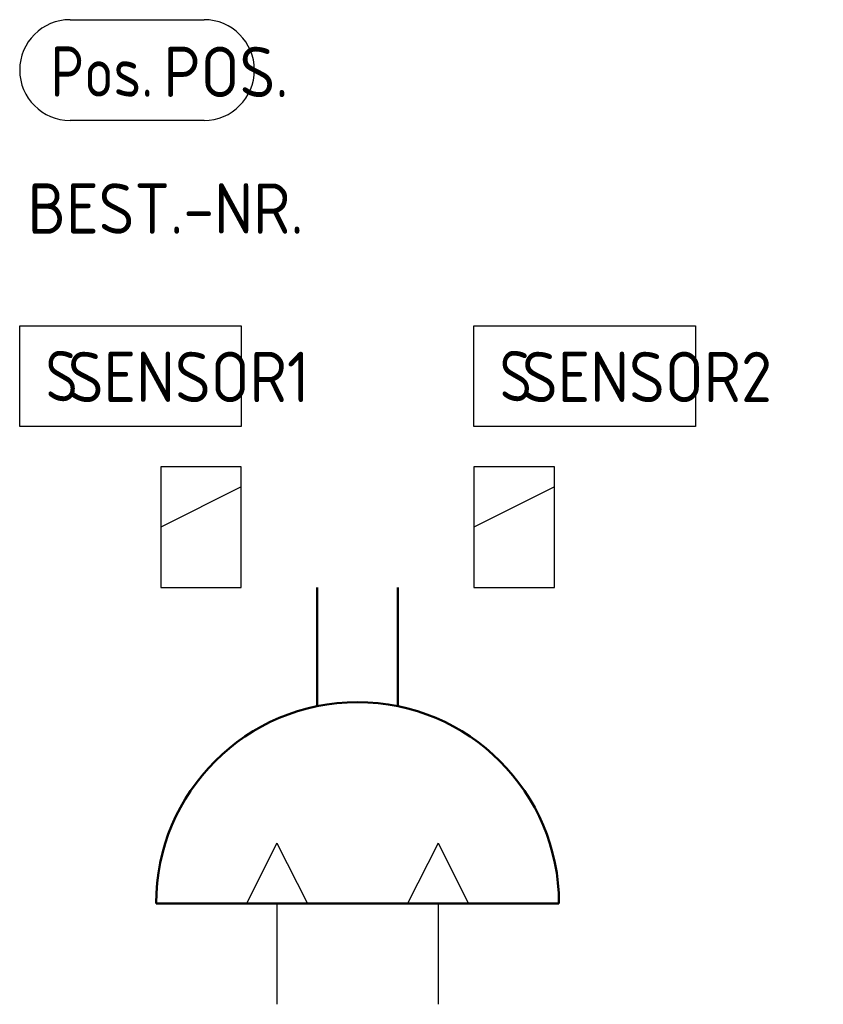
# Model space of a CAD drawing. Extents: x -12.8 to 27.1, y 0 to 48.9.
import ezdxf

# ---------------------------------------------------------------- set-up
doc = ezdxf.new("R2010")
doc.units = 0
doc.layers.get('0').update_dxf_attribs({"linetype": 'CONTINUOUS'})
doc.layers.add('AM_0', color=7, linetype='CONTINUOUS', lineweight=50)
doc.layers.add('AM_4', color=3, linetype='CONTINUOUS', lineweight=25)
doc.styles.get("Standard").update_dxf_attribs({"font": 'ISOCP.SHX', "width": 0.9})

# ---------------------------------------------------------------- blocks, each defined once
blk = doc.blocks.new('h5100')
for p, q in [((-6, -2), (-6, 2)), ((-6, 2), (0, 2)), ((-5, -2), (-3, 2)), ((0, -2), (-6, -2))]:
    blk.add_line(p, q)

msp = doc.modelspace()

# ---------------------------------------------------------------- linework, layer by layer
at = {"linetype": 'Continuous'}
for p, q in [((0, 8), (-1.513, 5)), ((0, 8), (1.513, 5)), ((8, 8), (6.487, 5)), ((8, 8), (9.513, 5)), ((0, 5), (0, 0)), ((8, 5), (8, 0))]:
    msp.add_line(p, q, dxfattribs=at)
at = {"layer": 'AM_0'}
for p, q in [((2, 14.798), (2, 20.685)), ((6, 14.798), (6, 20.685)), ((-6, 5), (14, 5))]:
    msp.add_line(p, q, dxfattribs=at)
msp.add_arc((4, 5), 10, 0, 180, dxfattribs=at)
at = {"layer": 'AM_4'}
for p, q in [((-10.27, 48.873), (-3.619, 48.873)), ((-3.619, 43.873), (-10.27, 43.873)), ((-12.77, 33.685), (-1.77, 33.685)), ((-12.77, 28.685), (-12.77, 33.685)), ((-1.77, 33.685), (-1.77, 28.685)), ((9.77, 33.685), (20.77, 33.685)), ((9.77, 28.685), (9.77, 33.685)), ((20.77, 33.685), (20.77, 28.685)), ((-1.77, 28.685), (-12.77, 28.685)), ((20.77, 28.685), (9.77, 28.685)), ((-5.77, 20.685), (-1.77, 20.685)), ((9.77, 20.685), (13.77, 20.685))]:
    msp.add_line(p, q, dxfattribs=at)
for centre, start, end in [((-10.27, 46.373), 90, 270), ((-3.619, 46.373), 270, 90)]:
    msp.add_arc(centre, 2.5, start, end, dxfattribs=at)

# ---------------------------------------------------------------- block references
at = {"layer": 'AM_4', "lineweight": 0, "xscale": -1, "rotation": 90}
for p in [(-3.77, 20.685), (11.77, 20.685)]:
    msp.add_blockref('h5100', p, dxfattribs=at)

# ---------------------------------------------------------------- texts
at = {"layer": 'AM_4', "char_height": 2.5, "attachment_point": 4}
for s, insert, width in [('Pos.', (-11.238, 46.297), 10), (' S', (-12.77, 31.185), 15), (' S', (9.77, 31.185), 15)]:
    msp.add_mtext(s, dxfattribs=dict(at, insert=insert, width=width))
at = {"layer": 'AM_4'}
for tag, p in [('POS.', (-5.64, 45.031)), ('BEST.-NR.', (-12.376, 38.25)), ('SENSOR1', (-10.379, 29.89)), ('SENSOR2', (12.161, 29.89))]:
    msp.add_attdef(tag, p, '', height=2.5, dxfattribs=at)

doc.saveas('drawing.dxf')
